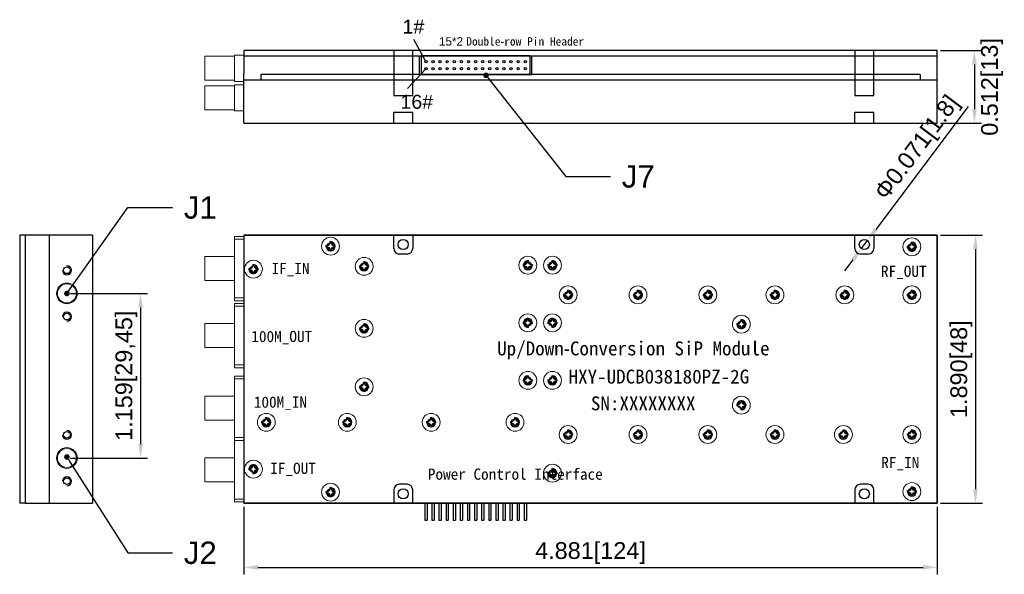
# Model space of a CAD drawing. Header units: millimetres. Extents: x 16 to 359, y 16 to 116.
# Tile 1 of 2: x 16 to 193, y 16 to 116. Entities that reach past the tile are written whole.
import ezdxf
from ezdxf import colors
from ezdxf.entities.mleader import LeaderData, LeaderLine
from ezdxf.math import Vec2, Vec3

# ---------------------------------------------------------------- set-up
doc = ezdxf.new("R2010")
doc.units = ezdxf.units.MM
doc.layers.add('螺钉孔', color=2, linetype='Continuous')
doc.styles.get("Standard").update_dxf_attribs({"font": 'arial.ttf'})
doc.dimstyles.new('ISO-25', dxfattribs={"dimtxt": 2.5, "dimasz": 2.5, "dimexe": 1.25, "dimexo": 0.625, "dimtad": 1, "dimtxsty": 'Standard', "dimcen": 2.5, "dimadec": 0, "dimazin": 0, "dimtfac": 1, "dimtmove": 0, "dimatfit": 3, "dimfxl": 1, "dimarcsym": 0})

# ---------------------------------------------------------------- blocks, each defined once
blk = doc.blocks.new('SMP-JFD22-TOP')
at = {"color": 7, "linetype": 'Continuous', "lineweight": 15}
for p, q in [((2591.34, 1810.51), (2589.64, 1810.51)), ((2589.64, 1810), (2589.64, 1810.51)), ((2589.64, 1810), (2591.34, 1810)), ((2589.64, 1799.51), (2589.64, 1810)), ((2591.34, 1810), (2591.34, 1810.51)), ((2591.34, 1799.51), (2591.34, 1810)), ((2589.64, 1806.91), (2584.34, 1806.91)), ((2584.34, 1804.76), (2584.34, 1806.91)), ((2584.34, 1802.61), (2584.34, 1804.76)), ((2584.34, 1802.61), (2589.64, 1802.61)), ((2589.64, 1799.51), (2591.34, 1799.51)), ((2589.64, 1799.01), (2589.64, 1799.51)), ((2589.64, 1799.01), (2591.34, 1799.01)), ((2591.34, 1799.01), (2591.34, 1799.51))]:
    blk.add_line(p, q, dxfattribs=at)
blk = doc.blocks.new('SMP-JYD-S')
at = {"color": 7, "linetype": 'Continuous', "lineweight": 15}
for radius in [1.85, 1.7, 0.19]:
    blk.add_circle((2611.37, 1762.84), radius, dxfattribs=at)
blk = doc.blocks.new('M1.6')
at = {"color": 7, "linetype": 'Continuous', "lineweight": 15}
for p, q in [((2722.44, 1827.12), (2722.62, 1827.12)), ((2722.44, 1826.93), (2722.62, 1826.92)), ((2723.15, 1827.83), (2723.15, 1827.65)), ((2723.35, 1827.83), (2723.35, 1827.65)), ((2724.06, 1827.12), (2723.88, 1827.12)), ((2724.06, 1826.93), (2723.88, 1826.92)), ((2723.15, 1826.21), (2723.15, 1826.39)), ((2723.35, 1826.21), (2723.35, 1826.39))]:
    blk.add_line(p, q, dxfattribs=at)
at = {"color": 7, "linetype": 'Continuous', "lineweight": 15, "flags": 128}
for points in [[(2722.42, 1827.14), (2722.45, 1827.14), (2722.47, 1827.14), (2722.5, 1827.14), (2722.52, 1827.14), (2722.55, 1827.14), (2722.57, 1827.14), (2722.6, 1827.14), (2722.62, 1827.14)], [(2722.42, 1826.91), (2722.45, 1826.91), (2722.47, 1826.91), (2722.5, 1826.91), (2722.52, 1826.91), (2722.55, 1826.91), (2722.57, 1826.91), (2722.6, 1826.91), (2722.62, 1826.9)], [(2723.13, 1827.85), (2723.13, 1827.82), (2723.13, 1827.8), (2723.13, 1827.78), (2723.13, 1827.75), (2723.13, 1827.73), (2723.13, 1827.7), (2723.13, 1827.68), (2723.13, 1827.65)], [(2723.36, 1827.85), (2723.36, 1827.82), (2723.36, 1827.8), (2723.36, 1827.78), (2723.36, 1827.75), (2723.36, 1827.73), (2723.36, 1827.7), (2723.37, 1827.68), (2723.37, 1827.65)], [(2724.08, 1827.14), (2724.05, 1827.14), (2724.03, 1827.14), (2724, 1827.14), (2723.98, 1827.14), (2723.95, 1827.14), (2723.93, 1827.14), (2723.9, 1827.14), (2723.88, 1827.14)], [(2724.08, 1826.91), (2724.05, 1826.91), (2724.03, 1826.91), (2724, 1826.91), (2723.98, 1826.91), (2723.95, 1826.91), (2723.93, 1826.91), (2723.9, 1826.91), (2723.88, 1826.9)], [(2723.13, 1826.2), (2723.13, 1826.22), (2723.13, 1826.24), (2723.13, 1826.27), (2723.13, 1826.29), (2723.13, 1826.32), (2723.13, 1826.34), (2723.13, 1826.37), (2723.13, 1826.39)], [(2723.36, 1826.2), (2723.36, 1826.22), (2723.36, 1826.24), (2723.36, 1826.27), (2723.36, 1826.29), (2723.36, 1826.32), (2723.36, 1826.34), (2723.37, 1826.37), (2723.37, 1826.39)]]:
    blk.add_lwpolyline(points, dxfattribs=at)
at = {"color": 7, "linetype": 'Continuous', "lineweight": 15}
blk.add_circle((2723.25, 1827.02), 1.6, dxfattribs=at)
for centre, radius, start, end in [((2723.25, 1827.02), 0.835, 172.109, 187.891), ((2723.25, 1827.02), 0.817, 173.1839, 186.8161), ((2722.62, 1827.65), 0.533, 270.2329, 0), ((2722.62, 1826.39), 0.533, 0, 89.7671), ((2723.25, 1827.02), 0.835, 82.1127, 97.8873), ((2723.25, 1827.02), 0.817, 83.1922, 96.8078), ((2723.88, 1827.65), 0.533, 180, 269.7671), ((2723.88, 1826.39), 0.533, 90.2329, 180), ((2723.25, 1827.02), 0.817, 353.1839, 6.8161), ((2723.25, 1827.02), 0.835, 352.109, 7.891), ((2723.25, 1827.02), 0.835, 262.1127, 277.8873), ((2723.25, 1827.02), 0.817, 263.1922, 276.8078)]:
    blk.add_arc(centre, radius, start, end, dxfattribs=at)
for points in [[(2722.44, 1827.12), (2722.43, 1827.13), (2722.43, 1827.13), (2722.42, 1827.14)], [(2722.44, 1826.93), (2722.43, 1826.92), (2722.43, 1826.91), (2722.42, 1826.91)], [(2723.15, 1827.83), (2723.15, 1827.84), (2723.14, 1827.84), (2723.13, 1827.85)], [(2723.35, 1827.83), (2723.35, 1827.84), (2723.36, 1827.84), (2723.36, 1827.85)], [(2724.06, 1827.12), (2724.06, 1827.13), (2724.07, 1827.13), (2724.08, 1827.14)], [(2724.06, 1826.93), (2724.06, 1826.92), (2724.07, 1826.91), (2724.08, 1826.91)], [(2723.15, 1826.21), (2723.15, 1826.21), (2723.14, 1826.2), (2723.13, 1826.2)], [(2723.35, 1826.21), (2723.35, 1826.21), (2723.36, 1826.2), (2723.36, 1826.2)]]:
    blk.add_open_spline(points, degree=3, dxfattribs=at)
for points in [[(2723.13, 1827.65), (2723.13, 1827.52), (2723.08, 1827.39), (2722.89, 1827.2), (2722.75, 1827.14), (2722.62, 1827.14)], [(2723.13, 1826.39), (2723.13, 1826.52), (2723.08, 1826.66), (2722.89, 1826.85), (2722.75, 1826.9), (2722.62, 1826.9)], [(2723.37, 1827.65), (2723.37, 1827.52), (2723.42, 1827.39), (2723.61, 1827.2), (2723.74, 1827.14), (2723.88, 1827.14)], [(2723.88, 1826.9), (2723.74, 1826.9), (2723.61, 1826.85), (2723.42, 1826.66), (2723.37, 1826.52), (2723.37, 1826.39)]]:
    blk.add_open_spline(points, degree=3, knots=[0, 0, 0, 0, 0.5, 0.5, 1, 1, 1, 1], dxfattribs=at)
blk = doc.blocks.new('SMO-JFD22-SIDE')
at = {"color": 7, "linetype": 'Continuous', "lineweight": 15}
for p, q in [((2618.35, 1860.39), (2613.05, 1860.39)), ((2613.05, 1856.09), (2613.05, 1860.39)), ((2618.35, 1855.89), (2618.35, 1860.59)), ((2618.35, 1860.59), (2620.05, 1860.59)), ((2620.05, 1855.89), (2620.05, 1860.59)), ((2613.05, 1856.09), (2618.35, 1856.09)), ((2618.35, 1855.89), (2620.05, 1855.89))]:
    blk.add_line(p, q, dxfattribs=at)
blk = doc.blocks.new('1.27-弯针')
for p, q in [((2644.15, 1871.61), (2663.5, 1871.61)), ((2644.15, 1868.21), (2644.15, 1871.61)), ((2663.5, 1871.61), (2663.5, 1868.21)), ((2663.5, 1868.21), (2644.15, 1868.21))]:
    blk.add_line(p, q)
for centre in [(2644.93, 1870.54), (2644.93, 1869.27), (2646.2, 1870.54), (2646.2, 1869.27), (2647.47, 1870.54), (2647.47, 1869.27), (2648.74, 1870.54), (2648.74, 1869.27), (2650.01, 1870.54), (2650.01, 1869.27), (2651.28, 1870.54), (2651.28, 1869.27), (2652.55, 1870.54), (2652.55, 1869.27), (2653.82, 1870.54), (2653.82, 1869.27), (2655.09, 1870.54), (2655.09, 1869.27), (2656.36, 1870.54), (2656.36, 1869.27), (2657.63, 1870.54), (2657.63, 1869.27), (2658.9, 1870.54), (2658.9, 1869.27), (2660.17, 1870.54), (2660.17, 1869.27), (2661.44, 1870.54), (2661.44, 1869.27), (2662.71, 1870.54), (2662.71, 1869.27)]:
    blk.add_circle(centre, 0.2)
blk = doc.blocks.new('*D15')
at = {"color": 0, "lineweight": -2, "transparency": 16777216}
for p, q in [((186.05, 100.22), (169.52, 78.21)), ((166.94, 74.77), (168.02, 76.21)), ((165.43, 72.77), (163.93, 70.77))]:
    blk.add_line(p, q, dxfattribs=at)
at = {"color": 0, "transparency": 16777216}
for points in [[(169.19, 78.46), (169.85, 77.96), (168.02, 76.21)], [(165.1, 73.02), (165.77, 72.52), (166.94, 74.77)]]:
    blk.add_solid(points, dxfattribs=at)
at = {"layer": 'Defpoints', "color": 0, "transparency": 16777216}
for p in [(168.02, 76.21), (166.94, 74.77)]:
    blk.add_point(p, dxfattribs=at)
at = {"color": 0, "transparency": 16777216, "insert": (177.14, 92.66), "char_height": 2.5, "attachment_point": 5, "rotation": 53.0793}
blk.add_mtext('{\\H1.2x;Φ0.071[1.8]}', dxfattribs=at)
blk = doc.blocks.new('*D16')
at = {"color": 0, "lineweight": -2, "transparency": 16777216}
for p, q in [((181.1, 77.19), (188.61, 77.19)), ((187.36, 74.69), (187.36, 31.69)), ((181.1, 29.19), (188.61, 29.19))]:
    blk.add_line(p, q, dxfattribs=at)
at = {"color": 0, "transparency": 16777216}
for points in [[(186.95, 74.69), (187.78, 74.69), (187.36, 77.19)], [(186.95, 31.69), (187.78, 31.69), (187.36, 29.19)]]:
    blk.add_solid(points, dxfattribs=at)
at = {"layer": 'Defpoints', "color": 0, "transparency": 16777216}
for p in [(180.48, 77.19), (180.48, 29.19), (187.36, 29.19)]:
    blk.add_point(p, dxfattribs=at)
at = {"color": 0, "transparency": 16777216, "insert": (184.82, 53.19), "char_height": 2.5, "attachment_point": 5, "rotation": 90}
blk.add_mtext('{\\H1.2x;1.890[48]}', dxfattribs=at)
blk = doc.blocks.new('*D17')
at = {"color": 0, "lineweight": -2, "transparency": 16777216}
for p, q in [((56.48, 28.57), (56.48, 16.48)), ((180.48, 28.57), (180.48, 16.48)), ((58.98, 17.73), (177.98, 17.73))]:
    blk.add_line(p, q, dxfattribs=at)
at = {"color": 0, "transparency": 16777216}
for points in [[(58.98, 18.15), (58.98, 17.32), (56.48, 17.73)], [(177.98, 18.15), (177.98, 17.32), (180.48, 17.73)]]:
    blk.add_solid(points, dxfattribs=at)
at = {"layer": 'Defpoints', "color": 0, "transparency": 16777216}
for p in [(56.48, 29.19), (180.48, 29.19), (180.48, 17.73)]:
    blk.add_point(p, dxfattribs=at)
at = {"color": 0, "transparency": 16777216, "insert": (118.48, 20.28), "char_height": 2.5, "attachment_point": 5}
blk.add_mtext('{\\H1.2x;4.881[124]}', dxfattribs=at)
blk = doc.blocks.new('*D18')
at = {"color": 0, "lineweight": -2, "transparency": 16777216}
for p, q in [((181.1, 110.19), (188.41, 110.19)), ((187.16, 107.69), (187.16, 99.69)), ((181.1, 97.19), (188.41, 97.19))]:
    blk.add_line(p, q, dxfattribs=at)
at = {"color": 0, "transparency": 16777216}
for points in [[(186.74, 107.69), (187.58, 107.69), (187.16, 110.19)], [(186.74, 99.69), (187.58, 99.69), (187.16, 97.19)]]:
    blk.add_solid(points, dxfattribs=at)
at = {"layer": 'Defpoints', "color": 0, "transparency": 16777216}
for p in [(180.48, 110.19), (180.48, 97.19), (187.16, 97.19)]:
    blk.add_point(p, dxfattribs=at)
at = {"color": 0, "transparency": 16777216, "insert": (190.32, 103.69), "char_height": 2.5, "attachment_point": 5, "rotation": 90}
blk.add_mtext('{\\H1.2x;0.512[13]}', dxfattribs=at)
blk = doc.blocks.new('*D19')
at = {"color": 0, "lineweight": -2, "transparency": 16777216}
for p, q in [((25.44, 66.74), (39.25, 66.74)), ((38, 64.24), (38, 39.79)), ((25.44, 37.29), (39.25, 37.29))]:
    blk.add_line(p, q, dxfattribs=at)
at = {"color": 0, "transparency": 16777216}
for points in [[(37.58, 64.24), (38.42, 64.24), (38, 66.74)], [(37.58, 39.79), (38.42, 39.79), (38, 37.29)]]:
    blk.add_solid(points, dxfattribs=at)
at = {"layer": 'Defpoints', "color": 0, "transparency": 16777216}
for p in [(24.81, 66.74), (24.81, 37.29), (38, 37.29)]:
    blk.add_point(p, dxfattribs=at)
at = {"color": 0, "transparency": 16777216, "insert": (35.45, 52.02), "char_height": 2.5, "attachment_point": 5, "rotation": 90}
blk.add_mtext('{\\H1.2x;1.159[29,45]}', dxfattribs=at)
blk = doc.blocks.new('_Dot')
at = {"color": 0, "linetype": 'ByBlock', "lineweight": -2}
blk.add_line((-0.5, 0), (-1, 0), dxfattribs=at)
at = {"color": 0, "linetype": 'ByBlock', "const_width": 0.5}
blk.add_lwpolyline([(-0.25, 0, 1), (0.25, 0, 1)], format="xyb", close=True, dxfattribs=at)

msp = doc.modelspace()

# ---------------------------------------------------------------- linework, layer by layer
for p, q in [((89.036, 108.226), (86.88, 112.186)), ((56.476, 110.191), (56.476, 106.091)), ((180.476, 110.191), (56.476, 110.191)), ((83.276, 110.191), (83.276, 102.191)), ((86.676, 102.191), (86.676, 110.191)), ((165.776, 110.191), (165.776, 102.191)), ((169.176, 102.191), (169.176, 110.191)), ((180.476, 106.091), (180.476, 110.191)), ((180.476, 109.191), (56.476, 109.191)), ((87.876, 105.891), (87.876, 109.191)), ((107.976, 105.891), (107.976, 109.191)), ((56.476, 97.191), (56.476, 106.091)), ((177.476, 105.891), (59.476, 105.891)), ((59.476, 105.891), (59.476, 104.891)), ((89.036, 106.956), (85.732, 103.408)), ((87.876, 105.891), (107.976, 105.891)), ((177.476, 105.891), (177.476, 104.891)), ((180.476, 104.891), (180.476, 106.091)), ((180.476, 104.891), (56.476, 104.891)), ((180.476, 97.191), (180.476, 104.891)), ((83.276, 102.191), (86.676, 102.191)), ((165.776, 102.191), (169.176, 102.191)), ((83.276, 97.191), (83.276, 99.191)), ((83.276, 99.191), (86.676, 99.191)), ((86.676, 97.191), (86.676, 99.191)), ((165.776, 97.191), (165.776, 99.191)), ((165.776, 99.191), (169.176, 99.191)), ((169.176, 97.191), (169.176, 99.191)), ((56.476, 97.191), (180.476, 97.191)), ((16.362, 77.191), (16.362, 29.191)), ((17.362, 77.191), (16.362, 77.191)), ((20.662, 77.191), (17.362, 77.191)), ((17.362, 77.191), (17.362, 29.191)), ((21.662, 77.191), (20.662, 77.191)), ((29.362, 77.191), (21.662, 77.191)), ((21.662, 77.191), (21.662, 29.191)), ((29.362, 77.191), (29.362, 29.191)), ((180.476, 77.191), (56.476, 77.191)), ((56.476, 77.191), (56.476, 64.691)), ((56.476, 77.191), (180.476, 77.191)), ((56.476, 77.191), (56.476, 29.191)), ((83.276, 74.791), (83.276, 77.191)), ((86.676, 77.191), (86.676, 74.791)), ((108.976, 77.191), (109.976, 77.191)), ((165.776, 74.791), (165.776, 77.191)), ((169.176, 77.191), (169.176, 74.791)), ((180.476, 29.191), (180.476, 77.191)), ((180.476, 77.191), (180.476, 29.191)), ((85.676, 73.791), (84.276, 73.791)), ((168.176, 73.791), (166.776, 73.791)), ((56.476, 71.191), (56.476, 59.191)), ((56.476, 52.941), (56.476, 52.441)), ((56.476, 46.191), (56.476, 29.191)), ((85.676, 32.591), (84.276, 32.591)), ((85.676, 32.591), (84.276, 32.591)), ((168.176, 32.591), (166.776, 32.591)), ((168.176, 32.591), (166.776, 32.591)), ((83.276, 31.591), (83.276, 29.191)), ((86.676, 29.191), (86.676, 31.591)), ((165.776, 31.591), (165.776, 29.191)), ((169.176, 29.191), (169.176, 31.591)), ((17.362, 29.191), (16.362, 29.191)), ((17.362, 29.191), (20.662, 29.191)), ((20.662, 29.191), (21.662, 29.191)), ((21.662, 29.191), (29.362, 29.191)), ((56.476, 29.191), (180.476, 29.191)), ((180.476, 29.191), (56.476, 29.191)), ((88.836, 29.191), (88.836, 26.191)), ((89.236, 29.191), (89.236, 26.191)), ((90.106, 29.191), (90.106, 26.191)), ((90.506, 29.191), (90.506, 26.191)), ((91.376, 29.191), (91.376, 26.191)), ((91.776, 29.191), (91.776, 26.191)), ((92.646, 29.191), (92.646, 26.191)), ((93.046, 29.191), (93.046, 26.191)), ((93.916, 29.191), (93.916, 26.191)), ((94.316, 29.191), (94.316, 26.191)), ((95.186, 29.191), (95.186, 26.191)), ((95.586, 29.191), (95.586, 26.191)), ((96.456, 29.191), (96.456, 26.191)), ((96.856, 29.191), (96.856, 26.191)), ((97.726, 29.191), (97.726, 26.191)), ((98.126, 29.191), (98.126, 26.191)), ((98.996, 29.191), (98.996, 26.191)), ((99.396, 29.191), (99.396, 26.191)), ((100.266, 29.191), (100.266, 26.191)), ((100.666, 29.191), (100.666, 26.191)), ((101.536, 29.191), (101.536, 26.191)), ((101.936, 29.191), (101.936, 26.191)), ((102.806, 29.191), (102.806, 26.191)), ((103.206, 29.191), (103.206, 26.191)), ((104.076, 29.191), (104.076, 26.191)), ((104.476, 29.191), (104.476, 26.191)), ((105.346, 29.191), (105.346, 26.191)), ((105.746, 29.191), (105.746, 26.191)), ((106.616, 29.191), (106.616, 26.191)), ((107.016, 29.191), (107.016, 26.191)), ((88.836, 26.191), (89.236, 26.191)), ((90.106, 26.191), (90.506, 26.191)), ((91.376, 26.191), (91.776, 26.191)), ((92.646, 26.191), (93.046, 26.191)), ((93.916, 26.191), (94.316, 26.191)), ((95.186, 26.191), (95.586, 26.191)), ((96.456, 26.191), (96.856, 26.191)), ((97.726, 26.191), (98.126, 26.191)), ((98.996, 26.191), (99.396, 26.191)), ((100.266, 26.191), (100.666, 26.191)), ((101.536, 26.191), (101.936, 26.191)), ((102.806, 26.191), (103.206, 26.191)), ((104.076, 26.191), (104.476, 26.191)), ((105.346, 26.191), (105.746, 26.191)), ((106.616, 26.191), (107.016, 26.191))]:
    msp.add_line(p, q)
for centre in [(84.976, 75.491), (167.476, 75.491), (84.976, 30.891), (167.476, 30.891)]:
    msp.add_circle(centre, 0.9)
for centre, start, end in [((84.276, 74.791), 180, 270), ((85.676, 74.791), 270, 0), ((166.776, 74.791), 180, 270), ((168.176, 74.791), 270, 0), ((84.276, 31.591), 90, 180), ((85.676, 31.591), 0, 90), ((166.776, 31.591), 90, 180), ((168.176, 31.591), 0, 90)]:
    msp.add_arc(centre, 1, start, end)
at = {"layer": '螺钉孔'}
for centre in [(71.976, 75.191), (175.976, 75.091), (107.276, 71.791), (111.676, 71.791), (24.812, 70.891), (58.176, 71.091), (77.976, 71.591), (114.476, 66.491), (126.976, 66.491), (139.476, 66.491), (151.476, 66.491), (163.976, 66.491), (175.976, 66.491), (24.812, 62.591), (107.276, 61.491), (111.676, 61.491), (145.476, 61.241), (77.976, 60.491), (107.276, 51.191), (111.676, 51.191), (77.976, 50.041), (145.476, 46.741), (60.476, 43.691), (74.976, 43.691), (89.976, 43.691), (104.976, 43.691), (24.812, 41.441), (114.476, 41.491), (126.976, 41.491), (139.476, 41.491), (151.476, 41.491), (163.726, 41.491), (175.976, 41.491), (58.176, 35.291), (24.812, 33.141), (111.676, 34.591), (71.976, 31.191), (175.976, 31.291)]:
    msp.add_circle(centre, 0.6, dxfattribs=at)
for centre, start, end in [((71.976, 75.191), 180, 90), ((175.976, 75.091), 180, 90), ((77.976, 71.591), 180, 90), ((107.276, 71.791), 90, 0), ((111.676, 71.791), 180, 90), ((24.812, 70.891), 180, 90), ((58.176, 71.091), 180, 90), ((114.476, 66.491), 180, 90), ((126.976, 66.491), 180, 90), ((139.476, 66.491), 180, 90), ((151.476, 66.491), 180, 90), ((163.976, 66.491), 180, 90), ((175.976, 66.491), 180, 90), ((24.812, 62.591), 270, 180), ((107.276, 61.491), 0, 270), ((111.676, 61.491), 270, 180), ((145.476, 61.241), 180, 90), ((77.976, 60.491), 180, 90), ((107.276, 51.191), 90, 0), ((111.676, 51.191), 180, 90), ((77.976, 50.041), 180, 90), ((145.476, 46.741), 270, 180), ((60.476, 43.691), 180, 90), ((74.976, 43.691), 180, 90), ((89.976, 43.691), 180, 90), ((104.976, 43.691), 180, 90), ((114.476, 41.491), 180, 90), ((126.976, 41.491), 180, 90), ((139.476, 41.491), 180, 90), ((151.476, 41.491), 180, 90), ((163.726, 41.491), 180, 90), ((175.976, 41.491), 180, 90), ((24.812, 41.441), 180, 90), ((58.176, 35.291), 270, 180), ((111.676, 34.591), 180, 90), ((24.812, 33.141), 270, 180), ((71.976, 31.191), 180, 90), ((175.976, 31.291), 180, 90)]:
    msp.add_arc(centre, 0.8, start, end, dxfattribs=at)

# ---------------------------------------------------------------- block references
for name, p in [('SMO-JFD22-SIDE', (-2563.571, -1751.198)), ('1.27-弯针', (-2555.896, -1762.317)), ('SMO-JFD22-SIDE', (-2563.571, -1756.498)), ('SMP-JFD22-TOP', (-2534.869, -1733.564)), ('M1.6', (-2651.272, -1751.831)), ('M1.6', (-2547.272, -1751.931)), ('M1.6', (-2665.072, -1755.931)), ('M1.6', (-2645.272, -1755.431)), ('M1.6', (-2615.972, -1755.231)), ('M1.6', (-2611.572, -1755.231)), ('SMP-JYD-S', (-2586.563, -1696.094)), ('M1.6', (-2608.772, -1760.531)), ('M1.6', (-2596.272, -1760.531)), ('M1.6', (-2583.772, -1760.531)), ('M1.6', (-2571.772, -1760.531)), ('M1.6', (-2559.272, -1760.531)), ('M1.6', (-2547.272, -1760.531)), ('SMP-JFD22-TOP', (-2534.869, -1745.564)), ('M1.6', (-2645.272, -1766.531)), ('M1.6', (-2615.972, -1765.531)), ('M1.6', (-2611.572, -1765.531)), ('M1.6', (-2577.772, -1765.781)), ('SMP-JFD22-TOP', (-2534.869, -1758.564)), ('M1.6', (-2645.272, -1776.981)), ('M1.6', (-2615.972, -1775.831)), ('M1.6', (-2611.572, -1775.831)), ('M1.6', (-2577.772, -1780.281)), ('M1.6', (-2662.772, -1783.331)), ('M1.6', (-2648.272, -1783.331)), ('M1.6', (-2633.272, -1783.331)), ('M1.6', (-2618.272, -1783.331)), ('M1.6', (-2608.772, -1785.531)), ('M1.6', (-2596.272, -1785.531)), ('M1.6', (-2583.772, -1785.531)), ('M1.6', (-2571.772, -1785.531)), ('M1.6', (-2559.522, -1785.531)), ('M1.6', (-2547.272, -1785.531)), ('SMP-JFD22-TOP', (-2534.869, -1769.564)), ('SMP-JYD-S', (-2586.563, -1725.544)), ('M1.6', (-2665.072, -1791.731)), ('M1.6', (-2611.572, -1792.431)), ('M1.6', (-2651.272, -1795.831)), ('M1.6', (-2547.272, -1795.731))]:
    msp.add_blockref(name, p)

# ---------------------------------------------------------------- texts
at = {"attachment_point": 1}
for s, width, heights, insert, char_height in [('1#', 3.23216, [2.346], (84.862, 115.727), 2.5), ('15*2 {\\fSimSun|b0|i0|c134|p2;Double\\fMS PGothic|b0|i0|c128|p34;‑\\fSimSun|b0|i0|c134|p2;row Pin Header}', 30.43444, [0], (91.366, 112.595), 1.5), ('16#', 5.61221, [2.346], (84.49, 102.282), 2.5), ('{\\fSimSun|b0|i0|c134|p2;IF_IN}', 12.57376, [2.239], (61.41, 72.211), 2), ('{\\fSimSun|b0|i0|c134|p2;RF_OUT}', 12.57376, [2.239], (170.452, 71.711), 2), ('{\\fSimSun|b0|i0|c134|p2;100M_OUT}', 12.57376, [2.239], (57.808, 60.043), 2), ('{\\fSimSun|b0|i0|c134|p2;Up/Down\\fMS PGothic|b0|i0|c128|p34;‑\\fSimSun|b0|i0|c134|p2;Conversion SiP Module}', 53.39373, [3.79], (101.786, 58.158), 2.5), ('{\\fSimSun|b0|i0|c134|p2;HXY-UDCB038180PZ-2G}', 21.20359, [3.79], (114.563, 53.115), 2.5), ('{\\fSimSun|b0|i0|c134|p2;100M_IN}', 12.57376, [2.239], (58.25, 48.302), 2), ('{\\fSimSun|b0|i0|c134|p2;SN:XXXXXXXX}', 21.20359, [3.79], (118.557, 48.328), 2.5), ('{\\fSimSun|b0|i0|c134|p2;RF_IN}', 12.57376, [2.239], (170.505, 37.48), 2), ('{\\fSimSun|b0|i0|c134|p2;IF_OUT}', 12.57376, [2.239], (61.193, 36.455), 2), ('{\\fSimSun|b0|i0|c134|p2;Power Control Interface}', 31.15189, [10.562], (89.383, 35.405), 2)]:
    msp.add_mtext_dynamic_manual_height_columns(s, width=width, gutter_width=12.5, heights=heights, dxfattribs=dict(at, insert=insert, char_height=char_height))

# ---------------------------------------------------------------- dimensions: what is measured, and where the dimension line sits
dim = msp.add_linear_dim(base=(187.161, 97.191), p1=(180.476, 110.191), p2=(180.476, 97.191), angle=90, text='{\\H1.2x;0.512[<>]}', dimstyle='ISO-25', override={"dimtmove": 2})
dim.commit()
dim.dimension.update_dxf_attribs({"geometry": '*D18', "text_midpoint": (190.32, 103.691), "dimtype": 160})
dim = msp.add_diameter_dim_2p(p1=(166.936, 74.771), p2=(168.017, 76.21), text='{\\H1.2x;Φ0.071[1.8]}', dimstyle='ISO-25')
dim.commit()
dim.dimension.update_dxf_attribs({"geometry": '*D15', "text_midpoint": (179.21, 91.107), "dimtype": 163})
for base, p1, p2, text, picture, middle in [((187.364, 29.191), (180.476, 77.191), (180.476, 29.191), '{\\H1.2x;1.890[<>]}', '*D16', (184.817, 53.191)), ((37.999, 37.291), (24.812, 66.741), (24.812, 37.291), '{\\H1.2x;1.159[<>]}', '*D19', (35.452, 52.016))]:
    dim = msp.add_linear_dim(base=base, p1=p1, p2=p2, angle=90, text=text, dimstyle='ISO-25')
    dim.commit()
    dim.dimension.update_dxf_attribs({"geometry": picture, "text_midpoint": middle})
dim = msp.add_linear_dim(base=(180.476, 17.734), p1=(56.476, 29.191), p2=(180.476, 29.191), text='{\\H1.2x;4.881[<>]}', dimstyle='ISO-25')
dim.commit()
dim.dimension.update_dxf_attribs({"geometry": '*D17', "text_midpoint": (118.476, 17.734), "dimtype": 160})

# ---------------------------------------------------------------- leaders
ml = msp.add_multileader_mtext('Standard')
ml.set_content('J7', color=256)
ml.set_leader_properties()
ml.set_arrow_properties(name='DOT')
ml.build(insert=Vec2(0, 0))
ml.multileader.update_dxf_attribs({"arrow_head_size": 1})
ctx = ml.context
ctx.base_point, ctx.arrow_head_size, ctx.plane_origin = Vec3(122.08, 87.651), 1, Vec3(99.791, 105.773)
notes = []
notes.append((ctx, [(0, (1, 1, 0), (114.08, 87.651), (1, 0), 8, [(0, [(99.791, 105.773)], 0, [])])]))
ctx.mtext.insert, ctx.mtext.flow_direction = Vec3(124.08, 89.685), 5
ml = msp.add_multileader_mtext('Standard')
ml.set_content('J1', color=256)
ml.set_leader_properties()
ml.set_arrow_properties(name='DOT')
ml.build(insert=Vec2(0, 0))
ml.multileader.update_dxf_attribs({"arrow_head_size": 1})
ctx = ml.context
ctx.base_point, ctx.arrow_head_size, ctx.plane_origin = Vec3(43.728, 82.094), 1, Vec3(24.812, 66.741)
notes.append((ctx, [(0, (1, 1, 0), (35.728, 82.094), (1, 0), 8, [(0, [(24.812, 66.741)], 0, [])])]))
ctx.mtext.insert, ctx.mtext.flow_direction = Vec3(45.728, 84.128), 5
ml = msp.add_multileader_mtext('Standard')
ml.set_content('J2', color=256)
ml.set_leader_properties()
ml.set_arrow_properties(name='DOT')
ml.build(insert=Vec2(0, 0))
ml.multileader.update_dxf_attribs({"arrow_head_size": 1})
ctx = ml.context
ctx.base_point, ctx.arrow_head_size, ctx.plane_origin = Vec3(43.728, 20.301), 1, Vec3(24.812, 37.481)
notes.append((ctx, [(0, (1, 1, 0), (35.728, 20.301), (1, 0), 8, [(0, [(24.812, 37.481)], 0, [])])]))
ctx.mtext.insert, ctx.mtext.flow_direction = Vec3(45.728, 22.336), 5
for ctx, leaders in notes:
    for number, flags, end, landing, length, lines in leaders:
        leader = LeaderData()
        leader.index, (leader.has_last_leader_line, leader.has_dogleg_vector, leader.attachment_direction) = number, flags
        leader.last_leader_point, leader.dogleg_vector, leader.dogleg_length = Vec3(end), Vec3(landing), length
        for number, points, colour, breaks in lines:
            line = LeaderLine()
            line.index, line.vertices, line.color, line.breaks = number, Vec3.list(points), colors.encode_raw_color(colour), breaks
            leader.lines.append(line)
        ctx.leaders.append(leader)

doc.saveas('drawing.dxf')
